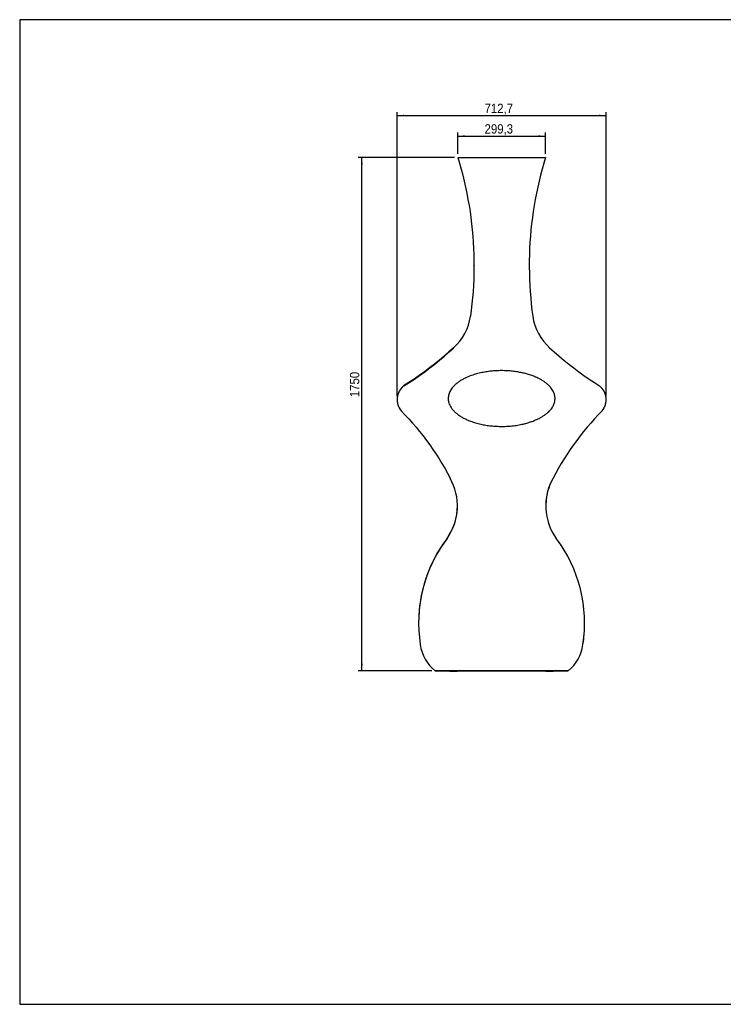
# Model space of a CAD drawing. Header units: millimetres. Extents: x 275 to 5070, y 45 to 3401.
# Tile 1 of 2: x 275 to 2672, y 45 to 3401. Entities that reach past the tile are written whole.
import ezdxf

# ---------------------------------------------------------------- set-up
doc = ezdxf.new("R2010")
doc.units = ezdxf.units.MM
doc.header["$LTSCALE"] = 12
doc.linetypes.add('SLD-Solido', pattern=[0])
doc.layers.add('QUOTE', color=1, linetype='SLD-Solido')
doc.layers.add('SCHIZZI', color=9, linetype='Continuous')
doc.styles.add('SLDTEXTSTYLE0', font='Gothic.ttf', dxfattribs={"width": 0.913})
doc.dimstyles.new('SLDDIMSTYLE0', dxfattribs={"dimtxt": 31.75, "dimasz": 24, "dimexe": 0, "dimexo": 0.0625, "dimgap": 7.9375, "dimtad": 1, "dimdec": 0, "dimrnd": 1e-09, "dimzin": 12, "dimdsep": 46, "dimtxsty": 'SLDTEXTSTYLE0', "dimsah": 1, "dimcen": 0.09, "dimadec": 0, "dimazin": 3, "dimtfac": 1, "dimtdec": 0, "dimtofl": 0, "dimtmove": 0, "dimatfit": 3, "dimfxl": 0, "dimfrac": 2, "dimtolj": 1, "dimtzin": 12, "dimarcsym": 0})
doc.dimstyles.new('SLDDIMSTYLE1', dxfattribs={"dimtxt": 31.75, "dimasz": 24, "dimexe": 0, "dimexo": 0.0625, "dimgap": 7.9375, "dimtad": 1, "dimdec": 1, "dimrnd": 1e-09, "dimzin": 12, "dimdsep": 46, "dimtxsty": 'SLDTEXTSTYLE0', "dimsah": 1, "dimcen": 0.09, "dimadec": 0, "dimazin": 3, "dimtfac": 1, "dimtdec": 1, "dimtofl": 0, "dimtmove": 0, "dimatfit": 3, "dimfxl": 0, "dimfrac": 2, "dimtolj": 1, "dimtzin": 12, "dimarcsym": 0})

# ---------------------------------------------------------------- blocks, each defined once
blk = doc.blocks.new('_D')
at = {"layer": 'QUOTE'}
for p, q in [((1756, 2932.1), (1428.5, 2932.1)), ((1440.5, 1182.2), (1440.5, 2932.1)), ((1678.9, 1182.2), (1428.5, 1182.2))]:
    blk.add_line(p, q, dxfattribs=at)
for points in [[(1440.5, 2932.1), (1437.5, 2908.1), (1443.5, 2908.1)], [(1440.5, 1182.2), (1443.5, 1206.2), (1437.5, 1206.2)]]:
    blk.add_solid(points, dxfattribs=at)
at = {"layer": 'QUOTE', "insert": (1400, 2114.7), "char_height": 31.75, "attachment_point": 1, "rotation": 90, "style": 'SLDTEXTSTYLE0'}
blk.add_mtext('1750', dxfattribs=at)
blk = doc.blocks.new('_D_1')
at = {"layer": 'QUOTE'}
for p, q in [((1560.5, 2118.4), (1560.5, 3086.6)), ((1560.5, 3074.6), (2273.2, 3074.6)), ((2273.2, 2118.4), (2273.2, 3086.6))]:
    blk.add_line(p, q, dxfattribs=at)
for points in [[(1560.5, 3074.6), (1584.5, 3071.6), (1584.5, 3077.6)], [(2273.2, 3074.6), (2249.2, 3077.6), (2249.2, 3071.6)]]:
    blk.add_solid(points, dxfattribs=at)
at = {"layer": 'QUOTE', "insert": (1858.8, 3115.1), "char_height": 31.75, "attachment_point": 1, "rotation": 0.0013, "style": 'SLDTEXTSTYLE0'}
blk.add_mtext('712,7', dxfattribs=at)
blk = doc.blocks.new('_D_2')
at = {"layer": 'QUOTE'}
for p, q in [((1767.2, 2944.1), (1767.2, 3016.5)), ((1767.2, 3004.5), (2066.5, 3004.5)), ((2066.5, 2944.1), (2066.5, 3016.5))]:
    blk.add_line(p, q, dxfattribs=at)
for points in [[(1767.2, 3004.5), (1791.2, 3001.5), (1791.2, 3007.5)], [(2066.5, 3004.5), (2042.5, 3007.5), (2042.5, 3001.5)]]:
    blk.add_solid(points, dxfattribs=at)
at = {"layer": 'QUOTE', "insert": (1858.8, 3045.1), "char_height": 31.75, "attachment_point": 1, "rotation": 0.0025, "style": 'SLDTEXTSTYLE0'}
blk.add_mtext('299,3', dxfattribs=at)

msp = doc.modelspace()

# ---------------------------------------------------------------- linework, layer by layer
for p, q in [((1767.22, 2932.1), (2066.54, 2932.11)), ((2066.54, 2932.11), (2066.54, 2932.1)), ((1582.82, 2152.89), (1582.82, 2152.87)), ((1560.52, 2106.4), (1560.52, 2106.38)), ((2273.24, 2106.38), (2273.24, 2106.4)), ((1575.18, 2068.25), (1575.18, 2068.24)), ((2259.44, 2068.25), (2259.44, 2068.24)), ((2007.9, 2030.12), (2008.69, 2030.34)), ((2007.9, 2030.11), (2008.27, 2030.21)), ((1742.16, 1838.71), (1742.16, 1838.7)), ((2092.47, 1838.71), (2092.47, 1838.7)), ((1730.85, 1633.24), (1730.85, 1633.22)), ((2199.74, 1344.58), (2199.74, 1344.59)), ((1640.57, 1271.06), (1640.57, 1271.05)), ((2194.05, 1271.06), (2194.05, 1271.05)), ((1690.02, 1182.16), (1690.88, 1182.16)), ((2143.74, 1182.18), (1690.88, 1182.18)), ((1690.88, 1182.18), (1690.88, 1182.16)), ((2143.74, 1182.16), (1690.88, 1182.16)), ((1690.88, 1182.16), (2142.88, 1182.16)), ((1740.88, 1179.16), (1740.88, 1182.16)), ((1743.88, 1179.16), (1740.88, 1179.16)), ((1762.88, 1179.16), (1743.88, 1179.16)), ((1765.88, 1179.16), (1762.88, 1179.16)), ((1765.88, 1179.16), (1765.88, 1182.16)), ((2067.88, 1179.16), (2067.88, 1182.16)), ((2070.88, 1179.16), (2067.88, 1179.16)), ((2089.88, 1179.16), (2070.88, 1179.16)), ((2092.88, 1179.16), (2089.88, 1179.16)), ((2092.88, 1179.16), (2092.88, 1182.16)), ((2143.74, 1182.18), (2143.74, 1182.16))]:
    msp.add_line(p, q)
at = {"flags": 128}
for points in [[(1767.22, 2932.1), (1773.26, 2911.93), (1778.96, 2891.66), (1784.31, 2871.29), (1789.33, 2850.84), (1793.99, 2830.31), (1798.31, 2809.7), (1802.28, 2789.02), (1805.9, 2768.28), (1809.18, 2747.48), (1812.1, 2726.62), (1814.66, 2705.72), (1816.88, 2684.78), (1818.74, 2663.81), (1820.25, 2642.81), (1821.4, 2621.78), (1822.2, 2600.74), (1822.65, 2579.69), (1822.73, 2558.63), (1822.47, 2537.58), (1821.85, 2516.53), (1820.87, 2495.5), (1819.54, 2474.48), (1817.85, 2453.49), (1815.82, 2432.54), (1813.42, 2411.62), (1810.68, 2390.74)], [(2066.54, 2932.1), (2060.5, 2911.93), (2054.8, 2891.66), (2049.45, 2871.29), (2044.44, 2850.84), (2039.77, 2830.31), (2035.45, 2809.7), (2031.48, 2789.02), (2027.86, 2768.28), (2024.59, 2747.48), (2021.67, 2726.62), (2019.1, 2705.72), (2016.88, 2684.78), (2015.02, 2663.81), (2013.51, 2642.81), (2012.36, 2621.78), (2011.56, 2600.74), (2011.12, 2579.69), (2011.02, 2563.9)], [(2066.54, 2932.11), (2060.5, 2911.94), (2054.8, 2891.67), (2049.45, 2871.31), (2044.44, 2850.85), (2039.77, 2830.32), (2035.45, 2809.71), (2031.48, 2789.03), (2027.86, 2768.29), (2024.59, 2747.49), (2021.67, 2726.64), (2019.1, 2705.74), (2016.88, 2684.8), (2015.02, 2663.82), (2013.51, 2642.82), (2012.36, 2621.8), (2011.56, 2600.75), (2011.12, 2579.7), (2011.03, 2558.65), (2011.29, 2537.59), (2011.92, 2516.54), (2012.89, 2495.51), (2014.22, 2474.5), (2015.91, 2453.51), (2017.95, 2432.55), (2020.34, 2411.63), (2023.08, 2390.75)], [(1822.75, 2563.91), (1822.73, 2558.65), (1822.47, 2537.59), (1821.85, 2516.54), (1820.87, 2495.51), (1819.54, 2474.5), (1817.85, 2453.51), (1815.82, 2432.55), (1813.42, 2411.63), (1810.68, 2390.75)], [(1753.43, 2282.99), (1737.42, 2268.65), (1721.17, 2254.61), (1704.68, 2240.84), (1687.94, 2227.37), (1670.97, 2214.2), (1653.78, 2201.32), (1636.36, 2188.75), (1618.72, 2176.48), (1600.87, 2164.53), (1582.82, 2152.89)], [(1753.43, 2282.97), (1737.42, 2268.64), (1721.17, 2254.59), (1704.68, 2240.83), (1687.94, 2227.36), (1670.97, 2214.18), (1653.78, 2201.31), (1636.36, 2188.74), (1618.72, 2176.47), (1600.87, 2164.51), (1582.82, 2152.87)], [(1583.68, 2152.89), (1601.74, 2164.53), (1619.59, 2176.48), (1637.22, 2188.75), (1654.64, 2201.32), (1671.84, 2214.2), (1688.8, 2227.37), (1705.54, 2240.84), (1722.03, 2254.61), (1738.29, 2268.65), (1754.29, 2282.99)], [(2080.33, 2282.99), (2096.34, 2268.65), (2112.59, 2254.61), (2129.09, 2240.84), (2145.82, 2227.37), (2162.79, 2214.2), (2179.98, 2201.32), (2197.4, 2188.75), (2215.04, 2176.48), (2232.89, 2164.53), (2250.94, 2152.89)], [(1574.32, 2068.24), (1587.54, 2054.6), (1600.48, 2040.7), (1613.14, 2026.53), (1625.51, 2012.12), (1637.59, 1997.46), (1649.38, 1982.56), (1660.86, 1967.43), (1672.03, 1952.07), (1682.89, 1936.49), (1693.44, 1920.69), (1703.67, 1904.68), (1713.57, 1888.47), (1723.15, 1872.07), (1732.39, 1855.48), (1741.3, 1838.7)], [(2259.44, 2068.25), (2246.22, 2054.61), (2233.28, 2040.71), (2220.62, 2026.55), (2208.25, 2012.13), (2196.17, 1997.48), (2184.38, 1982.58), (2172.9, 1967.44), (2161.73, 1952.08), (2150.87, 1936.5), (2140.32, 1920.7), (2130.09, 1904.7), (2120.19, 1888.49), (2110.62, 1872.08), (2101.37, 1855.49), (2092.47, 1838.71)], [(2259.44, 2068.24), (2246.22, 2054.6), (2233.28, 2040.7), (2220.62, 2026.53), (2208.25, 2012.12), (2196.17, 1997.46), (2184.38, 1982.56), (2172.9, 1967.43), (2161.73, 1952.07), (2150.87, 1936.49), (2140.32, 1920.69), (2130.09, 1904.68), (2120.19, 1888.47), (2110.62, 1872.07), (2101.37, 1855.48), (2092.47, 1838.7)]]:
    msp.add_lwpolyline(points, dxfattribs=at)
for centre, radius, start, end in [((1631.35, 2416.93), 181.23, 312.34609, 351.69464), ((1631.35, 2416.92), 181.23, 312.34609, 351.69464), ((1810.06, 2391), 1.5, 351.69371, 352.02826), ((2202.41, 2416.93), 181.23, 188.30536, 227.65391), ((1620.12, 2106.4), 59.61, 128.74433, 179.99976), ((1620.12, 2106.38), 59.61, 128.74413, 219.78848), ((1585.43, 2150.47), 3, 122.3179, 128.91411), ((2213.64, 2106.4), 59.61, 320.21152, 51.25587), ((2213.64, 2106.38), 59.61, 320.21149, 359.99987), ((1575.99, 1744.1), 190.46, 324.39871, 29.78034), ((2257.78, 1744.11), 190.46, 150.21966, 215.60129), ((2257.78, 1744.1), 190.46, 150.21966, 179.99995), ((1575.98, 1744.11), 190.46, 324.39878, 359.9999), ((2112.67, 1344.59), 478.65, 142.9122, 179.9999), ((2112.67, 1344.58), 478.64, 142.91216, 188.83732), ((1730.5, 1634.13), 1.5, 322.91566, 324.40576), ((1721.09, 1344.59), 478.64, 351.16268, 37.08784), ((1721.1, 1344.58), 478.64, 351.16258, 360), ((1776.17, 1289.61), 137.72, 187.74626, 231.27607), ((2057.59, 1289.62), 137.72, 308.72394, 352.25374), ((2057.59, 1289.61), 137.72, 308.72394, 352.25374)]:
    msp.add_arc(centre, radius, start, end)
msp.add_open_spline([(1916.83, 2205.09), (1910.81, 2205), (1898.73, 2204.83), (1880.64, 2203.4), (1862.63, 2201.03), (1844.81, 2197.59), (1827.29, 2193.02), (1812.28, 2188), (1799.72, 2182.9), (1789.49, 2178.08), (1779.57, 2172.6), (1770.03, 2166.42), (1761.04, 2159.43), (1753.82, 2152.53), (1748.26, 2146.02), (1744.11, 2140.19), (1740.54, 2133.95), (1737.73, 2127.29), (1735.77, 2120.31), (1734.82, 2113.48), (1734.84, 2106.96), (1735.6, 2100.86), (1737.27, 2094.1), (1740.15, 2086.88), (1744.55, 2079.13), (1750.12, 2071.7), (1756.73, 2064.7), (1764.66, 2057.76), (1773.93, 2051.02), (1784.53, 2044.64), (1795.59, 2039.07), (1808.67, 2033.49), (1823.84, 2028.16), (1841.15, 2023.42), (1858.76, 2019.81), (1876.53, 2017.24), (1894.85, 2015.59), (1913.67, 2014.88), (1932.97, 2015.21), (1952.23, 2016.64), (1971.36, 2019.19), (1988.22, 2022.5), (2002.84, 2026.2), (2015.27, 2029.99), (2027.47, 2034.45), (2038.8, 2039.38), (2049.24, 2044.7), (2058.78, 2050.37), (2067.84, 2056.76), (2075.41, 2063.19), (2081.57, 2069.45), (2086.45, 2075.33), (2090.52, 2081.33), (2093.74, 2087.36), (2096.18, 2093.33), (2097.92, 2099.55), (2098.86, 2105.96), (2098.97, 2112.46), (2098.28, 2118.64), (2096.91, 2124.41), (2095.05, 2129.74), (2092.3, 2135.7), (2088.43, 2142.12), (2083.29, 2148.78), (2077.09, 2155.37), (2069.83, 2161.78), (2061.53, 2167.92), (2052.78, 2173.42), (2042.31, 2179.08), (2030.05, 2184.7), (2015.92, 2190), (2001.47, 2194.39), (1986.79, 2197.94), (1970.87, 2200.96), (1953.72, 2203.28), (1935.35, 2204.81), (1923.07, 2204.99), (1916.93, 2205.09)], degree=3, knots=[0, 0, 0, 0, 0.0202716, 0.0406255, 0.0610027, 0.0813572, 0.1016587, 0.1218953, 0.1345663, 0.1472455, 0.1599101, 0.1726688, 0.1854453, 0.1981802, 0.2061935, 0.21422, 0.2222226, 0.2303311, 0.2384698, 0.2465655, 0.2534392, 0.2603398, 0.2672172, 0.2767974, 0.2863859, 0.2971452, 0.3079469, 0.3187295, 0.3325591, 0.3464337, 0.3603306, 0.3741905, 0.3942541, 0.414374, 0.4345322, 0.4546878, 0.4747814, 0.4963763, 0.5180272, 0.5396902, 0.5613281, 0.5829122, 0.5974699, 0.6120479, 0.6266178, 0.6411645, 0.6535791, 0.6660292, 0.6784577, 0.6908428, 0.6994025, 0.7079749, 0.7165232, 0.7237332, 0.7309606, 0.7381614, 0.745421, 0.7527107, 0.7599696, 0.7662833, 0.7726157, 0.7789348, 0.7883354, 0.7977728, 0.8071919, 0.8187306, 0.8303074, 0.8419026, 0.8534663, 0.8703328, 0.8872444, 0.9041903, 0.9211373, 0.9380336, 0.9586827, 0.9793485, 1, 1, 1, 1])
at = {"layer": 'SCHIZZI', "color": 7}
msp.add_lwpolyline([(5069.81, 44.9), (5069.58, 3401.5), (274.67, 3401.5), (274.67, 44.9)], close=True, dxfattribs=at)

# ---------------------------------------------------------------- dimensions: what is measured, and where the dimension line sits
at = {"layer": 'QUOTE'}
for base, p1, p2, angle, dimstyle, picture, middle in [((2273.22, 3074.58), (1560.52, 2106.38), (2273.24, 2106.4), 0.00125, 'SLDDIMSTYLE1', '_D_1', (1911.61, 3074.57)), ((2066.54, 3004.52), (1767.22, 2932.1), (2066.54, 2932.11), 0.0025, 'SLDDIMSTYLE1', '_D_2', (1911.61, 3004.51)), ((1440.52, 2932.11), (1690.88, 1182.18), (1767.96, 2932.11), 90, 'SLDDIMSTYLE0', '_D', (1440.52, 2161.61))]:
    dim = msp.add_linear_dim(base=base, p1=p1, p2=p2, angle=angle, dimstyle=dimstyle, dxfattribs=at)
    dim.commit()
    dim.dimension.update_dxf_attribs({"geometry": picture, "text_midpoint": middle, "dimtype": 160})

doc.saveas('drawing.dxf')
